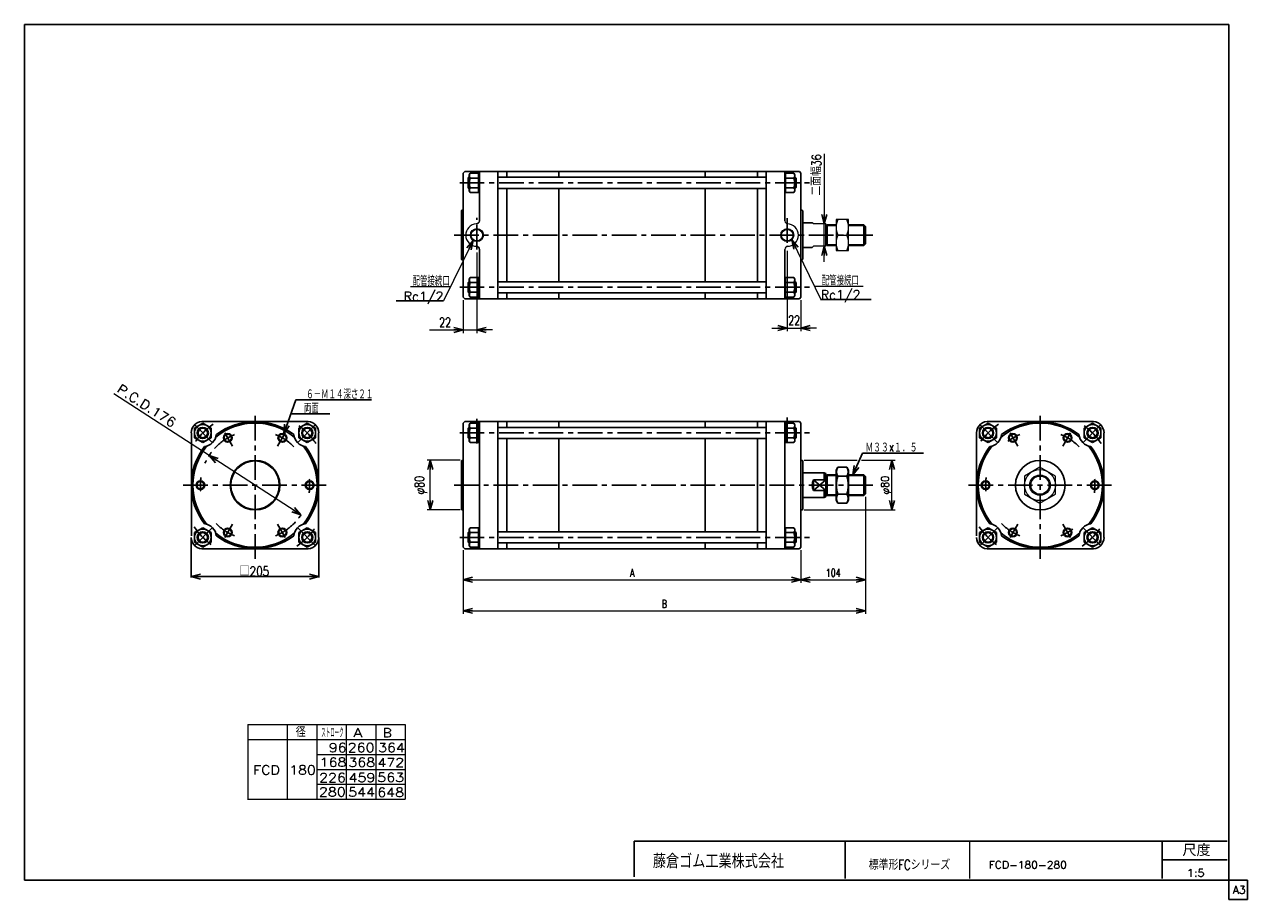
# Model space of a CAD drawing. Header units: millimetres. Extents: x -950 to 1020, y -702 to 708.
import ezdxf
from ezdxf.enums import TextEntityAlignment as Align

# ---------------------------------------------------------------- set-up
doc = ezdxf.new("R2010")
doc.units = ezdxf.units.MM
doc.header["$LTSCALE"] = 1.25
doc.linetypes.add('CENTER', pattern=[50.8, 31.75, -6.35, 6.35, -6.35])
doc.layers.add('ZUWAKU', color=7, linetype='Continuous')
doc.styles.add('FdaStyle0', font='txt.shx', dxfattribs={"width": 0.75, "bigfont": 'bigfont'})
doc.dimstyles.new('DaDimRotatedStyle', dxfattribs={"dimtxt": 15, "dimasz": 15.000009, "dimexe": 5, "dimexo": 5, "dimgap": 5, "dimtad": 3, "dimdsep": 46, "dimtxsty": 'FdaStyle0', "dimblk1": 'OPEN30', "dimblk2": 'OPEN30', "dimsah": 1, "dimcen": 0.09, "dimclrd": 4, "dimclre": 4, "dimclrt": 4, "dimadec": 0, "dimazin": 2, "dimtfac": 1, "dimtdec": 4, "dimtmove": 0, "dimatfit": 0, "dimfxl": 1, "dimarcsym": 0})

# ---------------------------------------------------------------- blocks, each defined once
blk = doc.blocks.new('_OPEN30')
at = {"color": 0, "linetype": 'ByBlock', "lineweight": -2}
for p, q in [((-1, 0.267949), (0, 0)), ((0, 0), (-1, -0.267949)), ((0, 0), (-1, 0))]:
    blk.add_line(p, q, dxfattribs=at)
blk = doc.blocks.new('DC_GROUP_Φ180_1')
at = {"color": 4, "linetype": 'Continuous', "lineweight": 25}
for p, q in [((360.3, -6), (357.5, -10.8)), ((357.5, -58.8), (357.5, -10.8)), ((360.3, -6), (374.7, -6)), ((374.7, -6), (377.5, -10.8)), ((377.5, -58.8), (377.5, -10.8)), ((360.3, -20.4), (374.7, -20.4)), ((360.3, -63.7), (357.5, -58.8)), ((360.3, -49.3), (374.7, -49.3)), ((374.7, -63.7), (377.5, -58.8)), ((360.3, -63.7), (374.7, -63.7))]:
    blk.add_line(p, q, dxfattribs=at)
for centre, radius, start, end in [((370.8, -13.2), 12.8, 145.6111, 214.3889), ((364.1, -13.2), 12.8, 325.6111, 34.3889), ((405.8, -34.8), 47.8, 162.4111, 197.5889), ((329.1, -34.8), 47.8, 342.4111, 17.5889), ((370.8, -56.5), 12.8, 145.6111, 214.3889), ((364.1, -56.5), 12.8, 325.6111, 34.3889)]:
    blk.add_arc(centre, radius, start, end, dxfattribs=at)
blk = doc.blocks.new('DC_GROUP_Φ180_2')
at = {"color": 4, "linetype": 'Continuous', "lineweight": 13}
for p, q in [((685.7, -6), (660.7, -20.4)), ((710.7, -20.4), (685.7, -6)), ((660.7, -20.4), (660.7, -49.3)), ((710.7, -49.3), (710.7, -20.4)), ((660.7, -49.3), (685.7, -63.7)), ((685.7, -63.7), (710.7, -49.3))]:
    blk.add_line(p, q, dxfattribs=at)
for radius in [25, 16.5, 14.6]:
    blk.add_circle((685.7, -34.8), radius, dxfattribs=at)
blk = doc.blocks.new('DC_GROUP_Φ180_3')
at = {"color": 4, "linetype": 'Continuous', "lineweight": 13}
for p, q in [((377.5, 393.1), (357.5, 393.1)), ((357.5, 393.1), (357.5, 343.1)), ((377.5, 343.1), (377.5, 393.1)), ((360.3, 368.1), (374.7, 368.1)), ((357.5, 343.1), (377.5, 343.1))]:
    blk.add_line(p, q, dxfattribs=at)
for centre, start, end in [((386.6, 380.6), 154.6263, 205.3737), ((348.3, 380.6), 334.6263, 25.3737), ((386.6, 355.6), 154.6263, 205.3737), ((348.3, 355.6), 334.6263, 25.3737)]:
    blk.add_arc(centre, 29.2, start, end, dxfattribs=at)
blk = doc.blocks.new('*D4')
at = {"color": 4, "linetype": 'Continuous', "lineweight": 13}
for p, q in [((-248.3, 5.2), (-301.3, 5.2)), ((-296.3, -74.8), (-296.3, 5.2)), ((-248.3, -74.8), (-301.3, -74.8))]:
    blk.add_line(p, q, dxfattribs=at)
at = {"color": 4, "xscale": 15.00001393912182, "yscale": 14.99994636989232}
for p, rotation in [((-296.3, 5.2), 90), ((-296.3, -74.8), 270)]:
    blk.add_blockref('_OPEN30', p, dxfattribs=dict(at, rotation=rotation))
at = {"color": 4, "insert": (-301.3, -34.8), "char_height": 15, "width": 63.75, "attachment_point": 8, "rotation": 90, "style": 'FdaStyle0'}
blk.add_mtext('\\T1.00;φ80', dxfattribs=at)
blk = doc.blocks.new('DC_GROUP_Φ180_4')
at = {"color": 4, "linetype": 'Continuous', "lineweight": 13}
for p, q in [((305.7, 5.2), (391.1, 5.2)), ((398.3, 5.2), (452.3, 5.2)), ((447.3, -74.8), (447.3, 5.2)), ((305.7, -74.8), (452.3, -74.8))]:
    blk.add_line(p, q, dxfattribs=at)
at = {"color": 4, "xscale": 15.00001393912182, "yscale": 14.99994636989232}
for p, rotation in [((447.3, 5.2), 90), ((447.3, -74.8), 270)]:
    blk.add_blockref('_OPEN30', p, dxfattribs=dict(at, rotation=rotation))
at = {"color": 4, "style": 'FdaStyle0', "width": 0.75}
blk.add_text('φ80', height=12.5, rotation=90, dxfattribs=at).set_placement((442.3, -49.8), (442.3, -19.8), align=Align.FIT)
blk = doc.blocks.new('*D6')
at = {"color": 4, "linetype": 'Continuous', "lineweight": 13}
for p, q in [((-243.3, -139.8), (-243.3, -192.3)), ((300.7, -139.8), (300.7, -192.3)), ((-243.3, -187.3), (300.7, -187.3))]:
    blk.add_line(p, q, dxfattribs=at)
at = {"color": 4, "xscale": 15.00001393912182, "yscale": 14.99994636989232}
for p, rotation in [((-243.3, -187.3), 180), ((300.7, -187.3), 360)]:
    blk.add_blockref('_OPEN30', p, dxfattribs=dict(at, rotation=rotation))
at = {"color": 4, "insert": (28.7, -182.3), "char_height": 12.5, "width": 28.125, "attachment_point": 8, "style": 'FdaStyle0'}
blk.add_mtext('\\T1.00;A', dxfattribs=at)
blk = doc.blocks.new('*D7')
at = {"color": 4, "linetype": 'Continuous', "lineweight": 13}
for p, q in [((404.7, -53.8), (404.7, -192.3)), ((300.7, -139.8), (300.7, -192.3)), ((300.7, -187.3), (404.7, -187.3))]:
    blk.add_line(p, q, dxfattribs=at)
at = {"color": 4, "xscale": 15.00001393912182, "yscale": 14.99994636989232}
for p, rotation in [((300.7, -187.3), 180), ((404.7, -187.3), 360)]:
    blk.add_blockref('_OPEN30', p, dxfattribs=dict(at, rotation=rotation))
at = {"color": 4, "insert": (352.7, -182.3), "char_height": 12.5, "width": 53.125, "attachment_point": 8, "style": 'FdaStyle0'}
blk.add_mtext('\\T1.00;104', dxfattribs=at)
blk = doc.blocks.new('*D8')
at = {"color": 4, "linetype": 'Continuous', "lineweight": 13}
for p, q in [((404.7, -53.8), (404.7, -242.3)), ((-243.3, -139.8), (-243.3, -242.3)), ((-243.3, -237.3), (404.7, -237.3))]:
    blk.add_line(p, q, dxfattribs=at)
at = {"color": 4, "xscale": 15.00001393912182, "yscale": 14.99994636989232}
for p, rotation in [((-243.3, -237.3), 180), ((404.7, -237.3), 360)]:
    blk.add_blockref('_OPEN30', p, dxfattribs=dict(at, rotation=rotation))
at = {"color": 4, "insert": (80.7, -232.3), "char_height": 12.5, "width": 28.125, "attachment_point": 8, "style": 'FdaStyle0'}
blk.add_mtext('\\T1.00;B', dxfattribs=at)
blk = doc.blocks.new('DA_IMAGEDIMGROUP_1')
at = {"color": 4, "linetype": 'Continuous', "lineweight": 13}
for p, q in [((338.1, 499.3), (338.1, 386.1)), ((338.1, 350.1), (338.1, 386.1)), ((338.1, 325.1), (338.1, 350.1))]:
    blk.add_line(p, q, dxfattribs=at)
at = {"color": 4, "xscale": 15.00001393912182, "yscale": 14.99994636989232}
for p, rotation in [((338.1, 386.1), 270), ((338.1, 350.1), 90)]:
    blk.add_blockref('_OPEN30', p, dxfattribs=dict(at, rotation=rotation))
at = {"color": 4, "insert": (333.1, 431.8), "char_height": 15, "width": 93.75, "attachment_point": 7, "rotation": 90, "style": 'FdaStyle0'}
blk.add_mtext('\\T1.00;二面幅36', dxfattribs=at)
blk = doc.blocks.new('DA_IMAGEDIMGROUP_2')
at = {"color": 4, "linetype": 'Continuous', "lineweight": 13}
for p, q in [((-221.3, 340.1), (-221.3, 210.2)), ((-243.3, 263.1), (-243.3, 210.2)), ((-297.8, 215.2), (-243.3, 215.2)), ((-243.3, 215.2), (-221.3, 215.2)), ((-196.3, 215.2), (-221.3, 215.2))]:
    blk.add_line(p, q, dxfattribs=at)
at = {"color": 4, "xscale": 15.00001393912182, "yscale": 14.99994636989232}
for p, rotation in [((-243.3, 215.2), 360), ((-221.3, 215.2), 180)]:
    blk.add_blockref('_OPEN30', p, dxfattribs=dict(at, rotation=rotation))
at = {"color": 4, "insert": (-262.8, 220.2), "char_height": 15, "width": 48.75, "attachment_point": 9, "style": 'FdaStyle0'}
blk.add_mtext('\\T1.00;22', dxfattribs=at)
blk = doc.blocks.new('DA_IMAGEDIMGROUP_3')
at = {"color": 4, "linetype": 'Continuous', "lineweight": 13}
for p, q in [((278.7, 342.5), (278.7, 213.3)), ((300.7, 263.1), (300.7, 213.3)), ((253.7, 218.3), (278.7, 218.3)), ((278.7, 218.3), (300.7, 218.3)), ((325.7, 218.3), (300.7, 218.3))]:
    blk.add_line(p, q, dxfattribs=at)
at = {"color": 4, "xscale": 15.00001393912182, "yscale": 14.99994636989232}
for p, rotation in [((278.7, 218.3), 360), ((300.7, 218.3), 180)]:
    blk.add_blockref('_OPEN30', p, dxfattribs=dict(at, rotation=rotation))
at = {"color": 4, "insert": (289.7, 223.3), "char_height": 15, "width": 48.75, "attachment_point": 8, "style": 'FdaStyle0'}
blk.add_mtext('\\T1.00;22', dxfattribs=at)

msp = doc.modelspace()

# ---------------------------------------------------------------- linework, layer by layer
at = {"color": 4, "linetype": 'Continuous', "lineweight": 25}
for p, q in [((-243.303, 468.08), (-240.803, 470.58)), ((-243.303, 468.08), (-240.803, 470.58)), ((-243.303, 408.08), (-243.303, 468.08)), ((-243.303, 368.08), (-243.303, 468.08)), ((298.197, 470.58), (-240.803, 470.58)), ((298.197, 470.58), (-240.803, 470.58)), ((-235.503, 459.875), (-234.153, 461.225)), ((-235.503, 444.575), (-235.503, 459.875)), ((-233.503, 459.875), (-235.503, 459.875)), ((-233.503, 461.225), (-234.153, 461.225)), ((-234.153, 461.225), (-234.153, 443.225)), ((-232.009, 467.814), (-233.503, 465.225)), ((-233.503, 465.225), (-233.503, 439.225)), ((-217.303, 467.814), (-232.009, 467.814)), ((-218.798, 460.02), (-232.009, 460.02)), ((-218.503, 436.637), (-218.503, 467.814)), ((-217.303, 391.058), (-217.303, 470.58)), ((-187.303, 368.08), (-187.303, 470.58)), ((-187.303, 461.225), (244.697, 461.225)), ((-173.103, 462.225), (-173.103, 470.58)), ((-89.103, 462.225), (-89.103, 470.58)), ((146.497, 462.225), (146.497, 470.58)), ((230.497, 462.225), (230.497, 470.58)), ((244.697, 368.08), (244.697, 470.58)), ((274.697, 391.058), (274.697, 470.58)), ((274.697, 467.814), (289.402, 467.814)), ((275.897, 436.637), (275.897, 467.814)), ((276.191, 460.02), (289.402, 460.02)), ((289.402, 467.814), (290.897, 465.225)), ((290.897, 465.225), (290.897, 439.225)), ((290.897, 461.225), (291.547, 461.225)), ((290.897, 459.875), (292.897, 459.875)), ((292.897, 459.875), (291.547, 461.225)), ((291.547, 461.225), (291.547, 443.225)), ((292.897, 444.575), (292.897, 459.875)), ((300.697, 468.08), (298.197, 470.58)), ((300.697, 468.08), (298.197, 470.58)), ((300.697, 408.08), (300.697, 468.08)), ((300.697, 368.08), (300.697, 468.08)), ((-233.503, 444.575), (-235.503, 444.575)), ((-235.503, 444.575), (-234.153, 443.225)), ((-233.503, 443.225), (-234.153, 443.225)), ((-232.009, 436.637), (-233.503, 439.225)), ((-218.798, 444.431), (-232.009, 444.431)), ((-217.303, 436.637), (-232.009, 436.637)), ((-187.303, 443.225), (244.697, 443.225)), ((-173.103, 368.08), (-173.103, 442.225)), ((-89.103, 368.08), (-89.103, 442.225)), ((146.497, 368.08), (146.497, 442.225)), ((230.497, 368.08), (230.497, 442.225)), ((274.697, 436.637), (289.402, 436.637)), ((276.191, 444.431), (289.402, 444.431)), ((289.402, 436.637), (290.897, 439.225)), ((290.897, 444.575), (292.897, 444.575)), ((290.897, 443.225), (291.547, 443.225)), ((292.897, 444.575), (291.547, 443.225)), ((-246.303, 407.08), (-245.303, 408.08)), ((-246.303, 407.08), (-245.303, 408.08)), ((-246.303, 329.08), (-246.303, 407.08)), ((-243.303, 408.08), (-245.303, 408.08)), ((-243.303, 408.08), (-245.303, 408.08)), ((300.697, 408.08), (302.697, 408.08)), ((303.697, 407.08), (302.697, 408.08)), ((303.697, 368.08), (303.697, 407.08)), ((303.697, 388.08), (318.697, 388.08)), ((340.697, 386.08), (340.697, 368.08)), ((357.474, 383.78), (341.821, 383.78)), ((342.897, 384.58), (357.474, 384.58)), ((342.897, 384.58), (342.897, 368.08)), ((377.474, 384.58), (402.197, 384.58)), ((402.997, 383.78), (377.474, 383.78)), ((404.697, 382.08), (402.197, 384.58)), ((402.197, 384.58), (402.197, 351.58)), ((404.697, 368.08), (404.697, 382.08)), ((-243.303, 368.08), (-243.303, 268.08)), ((-187.303, 368.08), (-187.303, 265.58)), ((-173.103, 368.08), (-173.103, 293.934)), ((-89.103, 368.08), (-89.103, 293.934)), ((146.497, 368.08), (146.497, 293.934)), ((230.497, 368.08), (230.497, 293.934)), ((244.697, 368.08), (244.697, 265.58)), ((300.697, 368.08), (300.697, 268.08)), ((303.697, 368.08), (303.697, 329.08)), ((340.697, 350.08), (340.697, 368.08)), ((342.897, 351.58), (342.897, 368.08)), ((404.697, 368.08), (404.697, 354.08)), ((-217.303, 345.101), (-217.303, 265.58)), ((274.697, 345.101), (274.697, 265.58)), ((303.697, 348.08), (318.697, 348.08)), ((357.474, 352.38), (341.821, 352.38)), ((342.897, 351.58), (357.474, 351.58)), ((402.997, 352.38), (377.474, 352.38)), ((377.474, 351.58), (402.197, 351.58)), ((402.197, 351.58), (404.697, 354.08)), ((-246.303, 329.08), (-245.303, 328.08)), ((-243.303, 328.08), (-245.303, 328.08)), ((300.697, 328.08), (302.697, 328.08)), ((303.697, 329.08), (302.697, 328.08)), ((-232.009, 299.522), (-233.503, 296.934)), ((-233.503, 270.934), (-233.503, 296.934)), ((-217.303, 299.522), (-232.009, 299.522)), ((-218.503, 299.522), (-218.503, 268.345)), ((274.697, 299.522), (289.402, 299.522)), ((275.897, 299.522), (275.897, 268.345)), ((289.402, 299.522), (290.897, 296.934)), ((290.897, 270.934), (290.897, 296.934)), ((-235.503, 291.584), (-234.153, 292.934)), ((-235.503, 291.584), (-235.503, 276.284)), ((-233.503, 291.584), (-235.503, 291.584)), ((-233.503, 276.284), (-235.503, 276.284)), ((-235.503, 276.284), (-234.153, 274.934)), ((-233.503, 292.934), (-234.153, 292.934)), ((-234.153, 274.934), (-234.153, 292.934)), ((-218.798, 291.728), (-232.009, 291.728)), ((-218.798, 276.14), (-232.009, 276.14)), ((-187.303, 292.934), (244.697, 292.934)), ((276.191, 291.728), (289.402, 291.728)), ((276.191, 276.14), (289.402, 276.14)), ((290.897, 292.934), (291.547, 292.934)), ((290.897, 291.584), (292.897, 291.584)), ((290.897, 276.284), (292.897, 276.284)), ((292.897, 291.584), (291.547, 292.934)), ((291.547, 274.934), (291.547, 292.934)), ((292.897, 276.284), (291.547, 274.934)), ((292.897, 291.584), (292.897, 276.284)), ((-351.349, 262.172), (-275.209, 262.172)), ((-243.303, 268.08), (-240.803, 265.58)), ((298.197, 265.58), (-240.803, 265.58)), ((-233.503, 274.934), (-234.153, 274.934)), ((-232.009, 268.345), (-233.503, 270.934)), ((-217.303, 268.345), (-232.009, 268.345)), ((-187.303, 274.934), (244.697, 274.934)), ((-173.103, 273.934), (-173.103, 265.58)), ((-89.103, 273.934), (-89.103, 265.58)), ((146.497, 273.934), (146.497, 265.58)), ((230.497, 273.934), (230.497, 265.58)), ((274.697, 268.345), (289.402, 268.345)), ((289.402, 268.345), (290.897, 270.934)), ((290.897, 274.934), (291.547, 274.934)), ((300.697, 268.08), (298.197, 265.58)), ((332.045, 264.104), (413.839, 264.104)), ((-532.301, 47.981), (-513.028, 102.534)), ((-513.028, 102.534), (-391.16, 102.534)), ((-520.949, 80.114), (-458.211, 80.114)), ((-676.279, 57.111), (-662.779, 64.905)), ((-662.779, 64.905), (-649.279, 57.111)), ((-660.462, 67.671), (-496.805, 67.671)), ((-494.487, 64.905), (-507.987, 57.111)), ((-480.987, 57.111), (-494.487, 64.905)), ((-243.303, 65.171), (-240.803, 67.671)), ((-243.303, 65.171), (-240.803, 67.671)), ((-243.303, 5.171), (-243.303, 65.171)), ((-243.303, -34.829), (-243.303, 65.171)), ((298.197, 67.671), (-240.803, 67.671)), ((298.197, 67.671), (-240.803, 67.671)), ((-232.009, 64.905), (-233.503, 62.316)), ((-233.503, 62.316), (-233.503, 36.316)), ((-217.303, 64.905), (-232.009, 64.905)), ((-218.503, 33.728), (-218.503, 64.905)), ((-217.303, -34.829), (-217.303, 67.671)), ((-187.303, -34.829), (-187.303, 67.671)), ((-173.103, 59.316), (-173.103, 67.671)), ((-89.103, 59.316), (-89.103, 67.671)), ((146.497, 59.316), (146.497, 67.671)), ((230.497, 59.316), (230.497, 67.671)), ((244.697, -34.829), (244.697, 67.671)), ((274.697, -34.829), (274.697, 67.671)), ((274.697, 64.905), (289.402, 64.905)), ((275.897, 33.728), (275.897, 64.905)), ((289.402, 64.905), (290.897, 62.316)), ((290.897, 62.316), (290.897, 36.316)), ((300.697, 65.171), (298.197, 67.671)), ((300.697, 65.171), (298.197, 67.671)), ((300.697, 5.171), (300.697, 65.171)), ((300.697, -34.829), (300.697, 65.171)), ((588.531, 57.111), (602.031, 64.905)), ((602.031, 64.905), (615.531, 57.111)), ((604.348, 67.671), (768.005, 67.671)), ((770.323, 64.905), (756.823, 57.111)), ((783.823, 57.111), (770.323, 64.905)), ((-681.133, -116.658), (-681.133, 49.316)), ((-676.279, 41.522), (-676.279, 57.111)), ((-662.779, 33.728), (-676.279, 41.522)), ((-649.279, 41.522), (-662.779, 33.728)), ((-649.279, 57.111), (-649.279, 41.522)), ((-507.987, 57.111), (-507.987, 41.522)), ((-507.987, 41.522), (-494.487, 33.728)), ((-494.487, 33.728), (-480.987, 41.522)), ((-480.987, 41.522), (-480.987, 57.111)), ((-476.133, 49.316), (-476.133, -118.975)), ((-235.503, 56.966), (-234.153, 58.316)), ((-235.503, 41.666), (-235.503, 56.966)), ((-233.503, 56.966), (-235.503, 56.966)), ((-233.503, 41.666), (-235.503, 41.666)), ((-235.503, 41.666), (-234.153, 40.316)), ((-233.503, 58.316), (-234.153, 58.316)), ((-234.153, 58.316), (-234.153, 40.316)), ((-233.503, 40.316), (-234.153, 40.316)), ((-218.798, 57.111), (-232.009, 57.111)), ((-218.798, 41.522), (-232.009, 41.522)), ((-187.303, 58.316), (244.697, 58.316)), ((-187.303, 40.316), (244.697, 40.316)), ((276.191, 57.111), (289.402, 57.111)), ((276.191, 41.522), (289.402, 41.522)), ((290.897, 58.316), (291.547, 58.316)), ((290.897, 56.966), (292.897, 56.966)), ((290.897, 41.666), (292.897, 41.666)), ((290.897, 40.316), (291.547, 40.316)), ((292.897, 56.966), (291.547, 58.316)), ((291.547, 58.316), (291.547, 40.316)), ((292.897, 41.666), (291.547, 40.316)), ((292.897, 41.666), (292.897, 56.966)), ((583.677, -116.658), (583.677, 49.316)), ((588.531, 41.522), (588.531, 57.111)), ((602.031, 33.728), (588.531, 41.522)), ((615.531, 41.522), (602.031, 33.728)), ((615.531, 57.111), (615.531, 41.522)), ((756.823, 57.111), (756.823, 41.522)), ((756.823, 41.522), (770.323, 33.728)), ((770.323, 33.728), (783.823, 41.522)), ((783.823, 41.522), (783.823, 57.111)), ((788.677, 49.316), (788.677, -118.975)), ((-232.009, 33.728), (-233.503, 36.316)), ((-217.303, 33.728), (-232.009, 33.728)), ((-173.103, -34.829), (-173.103, 39.316)), ((-89.103, -34.829), (-89.103, 39.316)), ((146.497, -34.829), (146.497, 39.316)), ((230.497, -34.829), (230.497, 39.316)), ((274.697, 33.728), (289.402, 33.728)), ((289.402, 33.728), (290.897, 36.316)), ((-246.303, 4.171), (-245.303, 5.171)), ((-246.303, 4.171), (-245.303, 5.171)), ((-246.303, -73.829), (-246.303, 4.171)), ((-243.303, 5.171), (-245.303, 5.171)), ((-243.303, 5.171), (-245.303, 5.171)), ((300.697, 5.171), (302.697, 5.171)), ((303.697, 4.171), (302.697, 5.171)), ((303.697, -34.829), (303.697, 4.171)), ((384.268, -18.294), (399.612, 16.758)), ((399.612, 16.758), (497.947, 16.758)), ((303.697, -14.829), (338.197, -14.829)), ((338.197, -14.829), (340.697, -15.995)), ((338.197, -14.829), (338.197, -26.112)), ((340.697, -15.995), (340.697, -34.829)), ((357.474, -19.129), (341.821, -19.129)), ((342.897, -18.329), (357.474, -18.329)), ((342.897, -18.329), (342.897, -34.829)), ((377.474, -18.329), (402.197, -18.329)), ((402.997, -19.129), (377.474, -19.129)), ((404.697, -20.829), (402.197, -18.329)), ((402.197, -18.329), (402.197, -51.329)), ((-243.303, -34.829), (-243.303, -134.829)), ((-217.303, -34.829), (-217.303, -137.329)), ((-187.303, -34.829), (-187.303, -137.329)), ((-173.103, -34.829), (-173.103, -108.975)), ((-89.103, -34.829), (-89.103, -108.975)), ((146.497, -34.829), (146.497, -108.975)), ((230.497, -34.829), (230.497, -108.975)), ((244.697, -34.829), (244.697, -137.329)), ((274.697, -34.829), (274.697, -137.329)), ((300.697, -34.829), (300.697, -134.829)), ((303.697, -34.829), (303.697, -73.829)), ((320.697, -43.547), (320.697, -26.112)), ((320.697, -26.112), (340.697, -26.112)), ((340.697, -26.112), (320.697, -43.547)), ((320.697, -26.112), (340.697, -43.547)), ((340.697, -53.664), (340.697, -34.829)), ((342.897, -51.329), (342.897, -34.829)), ((404.697, -34.829), (404.697, -20.829)), ((404.697, -34.829), (404.697, -48.829)), ((303.697, -54.829), (338.197, -54.829)), ((320.697, -43.547), (340.697, -43.547)), ((320.697, -43.547), (340.697, -43.547)), ((338.197, -54.829), (338.197, -43.547)), ((338.197, -54.829), (340.697, -53.664)), ((357.474, -50.529), (341.821, -50.529)), ((342.897, -51.329), (357.474, -51.329)), ((402.997, -50.529), (377.474, -50.529)), ((377.474, -51.329), (402.197, -51.329)), ((402.197, -51.329), (404.697, -48.829)), ((-246.303, -73.829), (-245.303, -74.829)), ((-243.303, -74.829), (-245.303, -74.829)), ((300.697, -74.829), (302.697, -74.829)), ((303.697, -73.829), (302.697, -74.829)), ((-662.779, -103.387), (-676.279, -111.181)), ((-676.279, -111.181), (-676.279, -126.769)), ((-649.279, -111.181), (-662.779, -103.387)), ((-649.279, -126.769), (-649.279, -111.181)), ((-507.987, -111.181), (-494.487, -103.387)), ((-507.987, -126.769), (-507.987, -111.181)), ((-494.487, -103.387), (-480.987, -111.181)), ((-480.987, -111.181), (-480.987, -126.769)), ((-235.503, -111.325), (-234.153, -109.975)), ((-235.503, -111.325), (-235.503, -126.625)), ((-233.503, -111.325), (-235.503, -111.325)), ((-233.503, -109.975), (-234.153, -109.975)), ((-234.153, -127.975), (-234.153, -109.975)), ((-232.009, -103.387), (-233.503, -105.975)), ((-233.503, -131.975), (-233.503, -105.975)), ((-217.303, -103.387), (-232.009, -103.387)), ((-218.798, -111.181), (-232.009, -111.181)), ((-218.503, -103.387), (-218.503, -134.564)), ((-187.303, -109.975), (244.697, -109.975)), ((274.697, -103.387), (289.402, -103.387)), ((275.897, -103.387), (275.897, -134.564)), ((276.191, -111.181), (289.402, -111.181)), ((289.402, -103.387), (290.897, -105.975)), ((290.897, -131.975), (290.897, -105.975)), ((290.897, -109.975), (291.547, -109.975)), ((290.897, -111.325), (292.897, -111.325)), ((292.897, -111.325), (291.547, -109.975)), ((291.547, -127.975), (291.547, -109.975)), ((292.897, -111.325), (292.897, -126.625)), ((602.031, -103.387), (588.531, -111.181)), ((588.531, -111.181), (588.531, -126.769)), ((615.531, -111.181), (602.031, -103.387)), ((615.531, -126.769), (615.531, -111.181)), ((756.823, -111.181), (770.323, -103.387)), ((756.823, -126.769), (756.823, -111.181)), ((770.323, -103.387), (783.823, -111.181)), ((783.823, -111.181), (783.823, -126.769)), ((-681.279, -120.175), (-681.279, -183.441)), ((-676.279, -126.769), (-662.779, -134.564)), ((-662.779, -134.564), (-649.279, -126.769)), ((-660.462, -137.329), (-496.805, -137.329)), ((-494.487, -134.564), (-507.987, -126.769)), ((-480.987, -126.769), (-494.487, -134.564)), ((-475.987, -120.175), (-475.987, -183.441)), ((-243.303, -134.829), (-240.803, -137.329)), ((298.197, -137.329), (-240.803, -137.329)), ((-233.503, -126.625), (-235.503, -126.625)), ((-235.503, -126.625), (-234.153, -127.975)), ((-233.503, -127.975), (-234.153, -127.975)), ((-232.009, -134.564), (-233.503, -131.975)), ((-218.798, -126.769), (-232.009, -126.769)), ((-217.303, -134.564), (-232.009, -134.564)), ((-187.303, -127.975), (244.697, -127.975)), ((-173.103, -128.975), (-173.103, -137.329)), ((-89.103, -128.975), (-89.103, -137.329)), ((146.497, -128.975), (146.497, -137.329)), ((230.497, -128.975), (230.497, -137.329)), ((274.697, -134.564), (289.402, -134.564)), ((276.191, -126.769), (289.402, -126.769)), ((289.402, -134.564), (290.897, -131.975)), ((290.897, -126.625), (292.897, -126.625)), ((290.897, -127.975), (291.547, -127.975)), ((292.897, -126.625), (291.547, -127.975)), ((300.697, -134.829), (298.197, -137.329)), ((588.531, -126.769), (602.031, -134.564)), ((602.031, -134.564), (615.531, -126.769)), ((604.348, -137.329), (768.005, -137.329)), ((770.323, -134.564), (756.823, -126.769)), ((783.823, -126.769), (770.323, -134.564)), ((-681.279, -182.241), (-475.987, -182.241))]:
    msp.add_line(p, q, dxfattribs=at)
at = {"color": 4, "linetype": 'CENTER', "lineweight": 25}
for p, q in [((-248.987, 452.225), (314.202, 452.225)), ((-221.303, 345.101), (-221.303, 395.666)), ((278.697, 395.409), (278.697, 347.517)), ((-257.963, 368.08), (418.759, 368.08)), ((-248.987, 283.934), (314.202, 283.934)), ((-647.517, 34.054), (-679.165, 65.702)), ((-578.633, 76.823), (-578.633, -158.156)), ((-509.749, 34.054), (-478.101, 65.702)), ((-221.303, 32.454), (-221.303, 73.546)), ((278.697, 74.43), (278.697, 30.573)), ((617.293, 34.054), (585.645, 65.702)), ((686.177, 76.823), (686.177, -158.156)), ((755.061, 34.054), (786.709, 65.702)), ((-627.332, 49.52), (-614.977, 28.119)), ((-529.934, 49.52), (-542.29, 28.119)), ((-248.987, 49.316), (314.202, 49.316)), ((637.478, 49.52), (649.834, 28.119)), ((734.876, 49.52), (722.52, 28.119)), ((-694.11, -34.829), (-464.17, -34.829)), ((-257.963, -34.829), (418.759, -34.829)), ((570.7, -34.829), (800.64, -34.829)), ((-627.332, -119.179), (-614.977, -97.778)), ((-529.934, -119.179), (-542.29, -97.778)), ((637.478, -119.179), (649.834, -97.778)), ((734.876, -119.179), (722.52, -97.778)), ((-647.517, -103.713), (-679.165, -135.361)), ((-509.749, -103.713), (-478.101, -135.361)), ((617.293, -103.713), (585.645, -135.361)), ((755.061, -103.713), (786.709, -135.361)), ((-248.987, -118.975), (314.202, -118.975))]:
    msp.add_line(p, q, dxfattribs=at)
at = {"color": 4, "linetype": 'Continuous', "lineweight": 13}
for p, q in [((320.697, 386.08), (318.697, 388.08)), ((340.697, 386.08), (320.697, 386.08)), ((357.474, 384.58), (357.474, 351.58)), ((-227.35, 359.502), (-275.209, 261.915)), ((286.129, 360.67), (332.694, 264.418)), ((318.697, 348.08), (320.697, 350.08)), ((340.697, 350.08), (320.697, 350.08)), ((-263.951, 284.87), (-327.951, 284.87)), ((322.332, 285.836), (400.734, 285.836)), ((-652.559, 12.909), (-806.183, 112.111)), ((-504.707, -82.567), (-652.559, 12.909)), ((-590.026, -420.701), (-336.561, -420.701)), ((-590.026, -420.701), (-590.026, -540.701)), ((-526.619, -420.701), (-526.619, -540.701)), ((-479.104, -420.701), (-479.104, -540.701)), ((-431.59, -420.701), (-431.59, -540.701)), ((-384.075, -420.701), (-384.075, -540.701)), ((-336.561, -420.701), (-336.561, -540.701)), ((-590.026, -444.701), (-336.561, -444.701)), ((-479.104, -468.701), (-336.561, -468.701)), ((-478.992, -492.701), (-336.561, -492.701)), ((-479.104, -516.701), (-336.561, -516.701)), ((-590.843, -540.701), (-336.561, -540.701))]:
    msp.add_line(p, q, dxfattribs=at)
for centre, radius in [((-221.303, 368.08), 10.495), ((-221.303, 368.08), 9.295), ((278.697, 368.08), 10.495), ((278.697, 368.08), 9.295)]:
    msp.add_circle(centre, radius, dxfattribs=at)
at = {"color": 4, "linetype": 'Continuous', "lineweight": 25}
for centre, radius in [((-662.779, 49.316), 13.5), ((-494.487, 49.316), 13.5), ((602.031, 49.316), 13.5), ((770.323, 49.316), 13.5), ((-662.779, 49.316), 9), ((-662.779, 49.316), 7.65), ((-622.633, 41.381), 7), ((-622.633, 41.381), 5.9), ((-534.633, 41.381), 7), ((-534.633, 41.381), 5.9), ((-494.487, 49.316), 9), ((-494.487, 49.316), 7.65), ((602.031, 49.316), 9), ((602.031, 49.316), 7.65), ((642.177, 41.381), 7), ((642.177, 41.381), 5.9), ((730.177, 41.381), 7), ((730.177, 41.381), 5.9), ((770.323, 49.316), 9), ((770.323, 49.316), 7.65), ((-578.633, -34.829), 40), ((-578.633, -34.829), 39), ((686.177, -34.829), 40), ((-666.633, -34.829), 7), ((-666.633, -34.829), 5.9), ((-490.633, -34.829), 7), ((-490.633, -34.829), 5.9), ((598.177, -34.829), 7), ((598.177, -34.829), 5.9), ((774.177, -34.829), 7), ((774.177, -34.829), 5.9), ((-662.779, -118.975), 13.5), ((-662.779, -118.975), 9), ((-662.779, -118.975), 7.65), ((-622.633, -111.04), 7), ((-622.633, -111.04), 5.9), ((-534.633, -111.04), 7), ((-534.633, -111.04), 5.9), ((-494.487, -118.975), 13.5), ((-494.487, -118.975), 9), ((-494.487, -118.975), 7.65), ((602.031, -118.975), 13.5), ((602.031, -118.975), 9), ((602.031, -118.975), 7.65), ((642.177, -111.04), 7), ((642.177, -111.04), 5.9), ((730.177, -111.04), 7), ((730.177, -111.04), 5.9), ((770.323, -118.975), 13.5), ((770.323, -118.975), 9), ((770.323, -118.975), 7.65)]:
    msp.add_circle(centre, radius, dxfattribs=at)
for centre, radius, start, end in [((-226.314, 463.917), 6.901, 145.611111, 214.388885), ((-207.42, 452.225), 25.794, 162.41111, 197.58889), ((283.707, 463.917), 6.901, 325.611115, 34.388889), ((264.814, 452.225), 25.794, 342.41111, 17.58889), ((-226.314, 440.534), 6.901, 145.611111, 214.388885), ((283.707, 440.534), 6.901, 325.611115, 34.388889), ((-222.303, 391.058), 5, 272.491906, 0), ((341.821, 384.903), 1.124, 196.074384, 343.252714), ((-222.303, 345.101), 5, 0, 87.508094), ((341.821, 351.256), 1.124, 16.747286, 163.925616), ((-226.314, 295.625), 6.901, 145.611115, 214.388889), ((283.707, 295.625), 6.901, 325.611111, 34.388885), ((-207.42, 283.934), 25.794, 162.41111, 197.58889), ((-226.314, 272.243), 6.901, 145.611115, 214.388889), ((264.814, 283.934), 25.794, 342.41111, 17.58889), ((283.707, 272.243), 6.901, 325.611111, 34.388885), ((-662.779, 49.316), 18.5, 82.804228, 180), ((-578.633, -34.829), 100, 50.827589, 129.172411), ((-578.633, -34.829), 102.5, 52.554636, 127.445364), ((-494.487, 49.316), 18.5, 0, 97.195772), ((-226.314, 61.008), 6.901, 145.611111, 214.388885), ((283.707, 61.008), 6.901, 325.611115, 34.388889), ((602.031, 49.316), 18.5, 82.804228, 180), ((686.177, -34.829), 100, 50.827589, 129.172411), ((686.177, -34.829), 102.5, 52.554636, 127.445364), ((770.323, 49.316), 18.5, 0, 97.195772), ((-662.779, 49.316), 22, 277.226759, 352.773241), ((-494.487, 49.316), 22, 187.226759, 262.773241), ((-207.42, 49.316), 25.794, 162.41111, 197.58889), ((-226.314, 37.625), 6.901, 145.611111, 214.388885), ((264.814, 49.316), 25.794, 342.41111, 17.58889), ((283.707, 37.625), 6.901, 325.611115, 34.388889), ((602.031, 49.316), 22, 277.226759, 352.773241), ((770.323, 49.316), 22, 187.226759, 262.773241), ((-578.633, -34.829), 102.5, 142.554636, 217.445364), ((-578.633, -34.829), 100, 140.827589, 219.172411), ((-578.633, -34.829), 100, 320.827589, 39.172411), ((-578.633, -34.829), 102.5, 322.554636, 37.445364), ((686.177, -34.829), 102.5, 142.554636, 217.445364), ((686.177, -34.829), 100, 140.827589, 219.172411), ((686.177, -34.829), 100, 320.827589, 39.172411), ((686.177, -34.829), 102.5, 322.554636, 37.445364), ((341.821, -18.006), 1.124, 196.074384, 343.252714), ((338.697, -34.829), 20, 154.158067, 205.841933), ((341.821, -51.653), 1.124, 16.747286, 163.925616), ((-662.779, -118.975), 22, 7.226759, 82.773241), ((-494.487, -118.975), 22, 97.226759, 172.773241), ((602.031, -118.975), 22, 7.226759, 82.773241), ((770.323, -118.975), 22, 97.226759, 172.773241), ((-578.633, -34.829), 100, 230.827589, 309.172411), ((-578.633, -34.829), 100, 230.827589, 309.172411), ((-578.633, -34.829), 102.5, 232.554636, 307.445364), ((-578.633, -34.829), 102.5, 232.554636, 307.445364), ((-226.314, -107.284), 6.901, 145.611115, 214.388889), ((-207.42, -118.975), 25.794, 162.41111, 197.58889), ((283.707, -107.284), 6.901, 325.611111, 34.388885), ((264.814, -118.975), 25.794, 342.41111, 17.58889), ((686.177, -34.829), 100, 230.827589, 309.172411), ((686.177, -34.829), 100, 230.827589, 309.172411), ((686.177, -34.829), 102.5, 232.554636, 307.445364), ((686.177, -34.829), 102.5, 232.554636, 307.445364), ((-662.779, -118.975), 18.5, 180, 277.195772), ((-494.487, -118.975), 18.5, 262.804228, 0), ((-226.314, -130.666), 6.901, 145.611115, 214.388889), ((283.707, -130.666), 6.901, 325.611111, 34.388885), ((602.031, -118.975), 18.5, 180, 277.195772), ((770.323, -118.975), 18.5, 262.804228, 0)]:
    msp.add_arc(centre, radius, start, end, dxfattribs=at)
at = {"color": 4, "linetype": 'Continuous', "lineweight": 13}
for centre, radius, start, end in [((-221.303, 368.08), 18, 92.491906, 270), ((279.697, 391.058), 5, 180, 267.508094), ((278.697, 368.08), 18, 270, 90), ((279.697, 345.101), 5, 92.491906, 180)]:
    msp.add_arc(centre, radius, start, end, dxfattribs=at)
at = {"color": 4, "linetype": 'CENTER', "lineweight": 25}
for centre, radius, start, end in [((-578.633, -34.829), 119, 124.39236, 145.60764), ((-578.633, -34.829), 119, 34.39236, 55.60764), ((686.177, -34.829), 119, 124.39236, 145.60764), ((686.177, -34.829), 119, 34.39236, 55.60764), ((-578.633, -34.829), 88, 111.985932, 156.41266), ((-578.633, -34.829), 88, 44.697242, 68.014068), ((686.177, -34.829), 88, 111.985932, 126.377329), ((686.177, -34.829), 88, 44.697242, 68.014068), ((-578.633, -34.829), 88, 171.985932, 186.377329), ((-578.633, -34.829), 88, 351.985932, 6.377329), ((686.177, -34.829), 88, 171.985932, 186.377329), ((686.177, -34.829), 88, 351.985932, 6.377329), ((-578.633, -34.829), 88, 224.752908, 248.014068), ((-578.633, -34.829), 88, 291.985932, 327.147567), ((686.177, -34.829), 88, 224.752908, 248.014068), ((-578.633, -34.829), 119, 214.39236, 235.60764), ((-578.633, -34.829), 119, 304.39236, 325.60764), ((686.177, -34.829), 119, 214.39236, 235.60764), ((686.177, -34.829), 88, 291.985932, 306.377329), ((686.177, -34.829), 119, 304.39236, 325.60764)]:
    msp.add_arc(centre, radius, start, end, dxfattribs=at)
at = {"layer": 'ZUWAKU', "color": 5, "linetype": 'Continuous', "lineweight": 25}
for p, q in [((-950, -671.25), (-950, 707.5)), ((990, 707.5), (-950, 707.5)), ((990, -702.5), (990, 707.5)), ((1020, -671.25), (-950, -671.25)), ((1020, -702.5), (1020, -671.25)), ((990, -702.5), (1020, -702.5))]:
    msp.add_line(p, q, dxfattribs=at)
at = {"layer": 'ZUWAKU', "color": 4, "linetype": 'Continuous', "lineweight": 25}
for p, q in [((32.058, -608.693), (987.058, -608.693)), ((32.058, -666.017), (32.058, -608.693)), ((372.058, -608.693), (372.058, -668.693)), ((882.734, -668.693), (882.734, -608.693)), ((882.734, -638.693), (987.058, -638.693))]:
    msp.add_line(p, q, dxfattribs=at)
at = {"layer": 'ZUWAKU', "color": 4, "linetype": 'Continuous', "lineweight": 13}
msp.add_line((572.058, -608.693), (572.058, -668.693), dxfattribs=at)

# ---------------------------------------------------------------- block references
at = {"linetype": 'Continuous'}
for name in ['DA_IMAGEDIMGROUP_1', 'DC_GROUP_Φ180_3', 'DA_IMAGEDIMGROUP_2', 'DA_IMAGEDIMGROUP_3', 'DC_GROUP_Φ180_4', 'DC_GROUP_Φ180_1', 'DC_GROUP_Φ180_2']:
    msp.add_blockref(name, (0, 0), dxfattribs=at)
at = {"color": 4, "xscale": 15.00001393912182, "yscale": 14.99994636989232}
for p, rotation in [((-227.35, 359.502), 63.87555945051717), ((286.129, 360.67), 115.8168615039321), ((-532.301, 47.981), 250.5419977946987), ((-652.559, 12.909), 147.1475672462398), ((384.268, -18.294), 246.3573807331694), ((-504.707, -82.567), 327.1475672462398), ((-681.279, -182.241), 180), ((-475.987, -182.241), 360)]:
    msp.add_blockref('_OPEN30', p, dxfattribs=dict(at, rotation=rotation))

# ---------------------------------------------------------------- texts
at = {"color": 4, "style": 'FdaStyle0'}
for s, height, width, p, p2 in [('配管接続口', 15, 0.666667, (-324.883, 286.327), (-264.883, 286.327)), ('配管接続口', 15, 0.666667, (334.119, 287.036), (394.119, 287.036)), ('Rc1/2', 15, 0.810127, (-339.209, 261.915), (-275.209, 261.915)), ('Rc1/2', 15, 0.810127, (332.694, 264.418), (396.694, 264.418)), ('６－Ｍ１４深さ２１', 15, 0.666667, (-496.228, 103.734), (-388.228, 103.734)), ('両面', 15, 0.666667, (-499.776, 81.314), (-475.776, 81.314)), ('Ｍ３３×１．５', 15, 0.666667, (404.412, 17.958), (488.412, 17.958)), ('□205', 15, 0.761905, (-603.833, -181.041), (-555.833, -181.041)), ('   径', 14.4, 0.952381, (-554.394, -440.297), (-496.794, -440.297)), ('ストローク', 14.4, 0.416667, (-471.906, -441.504), (-435.906, -441.504)), ('標準形FCシリーズ', 16, 0.727273, (409.872, -654.551), (541.072, -654.551)), ('FCD-180-280', 12, 0.826316, (603.371, -652.551), (728.971, -652.551)), ('1:5', 12, 0.8, (922.14, -665.645), (950.94, -665.645))]:
    msp.add_text(s, height=height, dxfattribs=dict(at, width=width)).set_placement(p, p2, align=Align.FIT)
at = {"color": 4, "style": 'FdaStyle0', "width": 0.8}
msp.add_text('P.C.D.176', height=15, rotation=-33, dxfattribs=at).set_placement((-802.637, 116.365), (-712.06, 57.544), align=Align.FIT)
at = {"color": 4, "style": 'FdaStyle0'}
for s, p, p2 in [('A', (-420.42, -440.911), (-406.02, -440.911)), ('B', (-372.905, -440.911), (-358.505, -440.911)), ('96', (-459.941, -464.958), (-431.141, -464.958)), ('260', (-429.369, -464.854), (-386.169, -464.854)), ('364', (-380.405, -464.911), (-337.205, -464.911)), ('FCD 180', (-581.551, -500.911), (-480.751, -500.911)), ('168', (-474.56, -488.386), (-431.36, -488.386)), ('368', (-428.269, -488.562), (-385.069, -488.562)), ('472', (-381.533, -488.911), (-338.333, -488.911)), ('226', (-475.389, -513.363), (-432.189, -513.363)), ('459', (-428.037, -513.159), (-384.837, -513.159)), ('563', (-381.661, -512.911), (-338.461, -512.911)), ('280', (-475.721, -536.222), (-432.521, -536.222)), ('544', (-428.525, -536.562), (-385.325, -536.562)), ('648', (-381.789, -536.911), (-338.589, -536.911))]:
    msp.add_text(s, height=14.4, dxfattribs=at).set_placement(p, p2, align=Align.FIT)
at = {"layer": 'ZUWAKU', "color": 4, "style": 'FdaStyle0'}
for s, height, width, p, p2 in [('藤倉ゴム工業株式会社', 22.5, 0.652778, (62.122, -651.979), (273.622, -651.979)), ('尺度', 19, 0.749175, (915.134, -632.593), (960.534, -632.593))]:
    msp.add_text(s, height=height, dxfattribs=dict(at, width=width)).set_placement(p, p2, align=Align.FIT)
at = {"layer": 'ZUWAKU', "color": 7, "style": 'FdaStyle0', "width": 0.8}
msp.add_text('A3', height=12.5, dxfattribs=at).set_placement((996.537, -693.125), (1016.537, -693.125), align=Align.FIT)

# ---------------------------------------------------------------- dimensions: what is measured, and where the dimension line sits
at = {"linetype": 'Continuous', "lineweight": 13}
dim = msp.add_linear_dim(base=(-296.303, 5.171), p1=(-243.303, -74.829), p2=(-243.303, 5.171), angle=90, text='φ<>', dimstyle='DaDimRotatedStyle', override={"dimtxt": 15, "dimasz": 15.000009, "dimexe": 5, "dimexo": 5, "dimgap": 5, "dimtad": 3, "dimtih": 0, "dimtoh": 0, "dimdec": 2, "dimzin": 8, "dimtxsty": 'FdaStyle0', "dimblk1": 'OPEN30', "dimblk2": 'OPEN30', "dimsah": 1, "dimclrd": 4, "dimclre": 4, "dimclrt": 4, "dimazin": 2, "dimtofl": 1, "dimatfit": 0, "dimtolj": 0, "dimtzin": 8}, dxfattribs=at)
dim.commit()
dim.dimension.update_dxf_attribs({"geometry": '*D4', "text_midpoint": (-296.303, -34.829)})
for base, p2, text, picture, middle in [((404.697, -237.329), (404.697, -48.829), 'B', '*D8', (80.697, -237.329)), ((300.697, -187.329), (300.697, -134.829), 'A', '*D6', (28.697, -187.329))]:
    dim = msp.add_linear_dim(base=base, p1=(-243.303, -134.829), p2=p2, text=text, dimstyle='DaDimRotatedStyle', override={"dimtxt": 12.5, "dimasz": 15.000009, "dimexe": 5, "dimexo": 5, "dimgap": 5, "dimtad": 3, "dimtih": 0, "dimtoh": 0, "dimdec": 2, "dimzin": 8, "dimtxsty": 'FdaStyle0', "dimblk1": 'OPEN30', "dimblk2": 'OPEN30', "dimsah": 1, "dimclrd": 4, "dimclre": 4, "dimclrt": 4, "dimazin": 2, "dimtofl": 1, "dimatfit": 0, "dimtolj": 0, "dimtzin": 8}, dxfattribs=at)
    dim.commit()
    dim.dimension.update_dxf_attribs({"geometry": picture, "text_midpoint": middle})
dim = msp.add_linear_dim(base=(404.697, -187.329), p1=(300.697, -134.829), p2=(404.697, -48.829), dimstyle='DaDimRotatedStyle', override={"dimtxt": 12.5, "dimasz": 15.000009, "dimexe": 5, "dimexo": 5, "dimgap": 5, "dimtad": 3, "dimtih": 0, "dimtoh": 0, "dimdec": 2, "dimzin": 8, "dimtxsty": 'FdaStyle0', "dimblk1": 'OPEN30', "dimblk2": 'OPEN30', "dimsah": 1, "dimclrd": 4, "dimclre": 4, "dimclrt": 4, "dimazin": 2, "dimtofl": 1, "dimatfit": 0, "dimtolj": 0, "dimtzin": 8}, dxfattribs=at)
dim.commit()
dim.dimension.update_dxf_attribs({"geometry": '*D7', "text_midpoint": (352.697, -187.329)})

doc.saveas('drawing.dxf')
